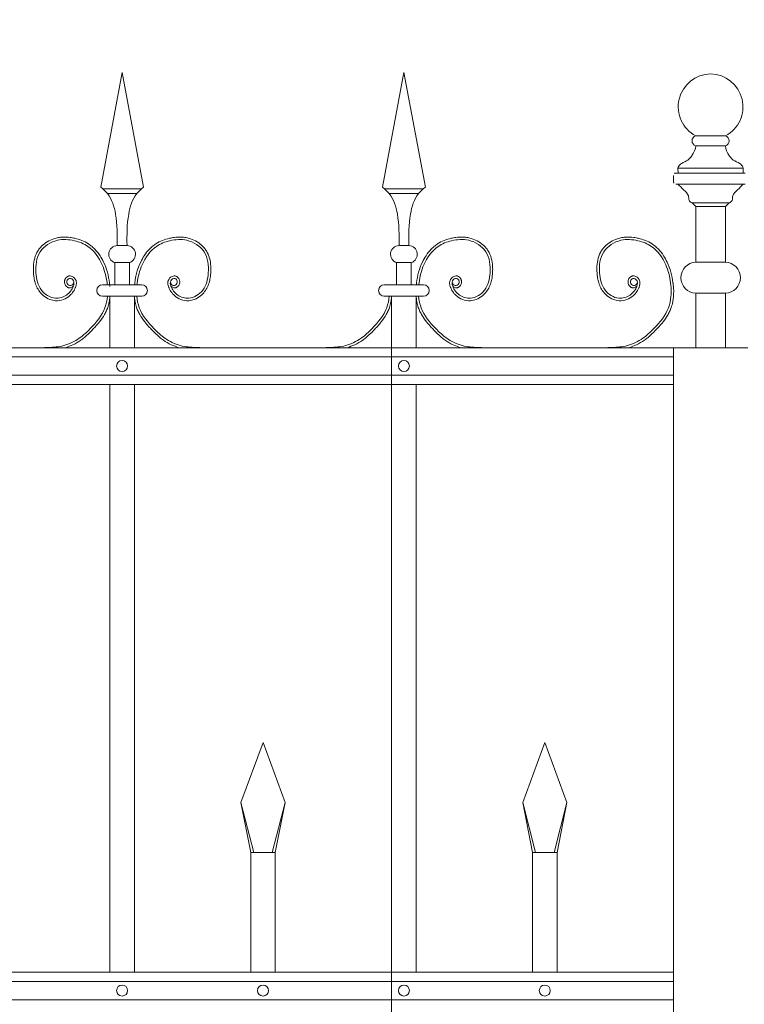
# Model space of a CAD drawing. Header units: millimetres. Extents: x 6567289036 to 6568990308, y 5976640423 to 5977332400.
# Tile 191 of 256: x 6568232805 to 6568233390, y 5976819924 to 5976820719. Entities that reach past the tile are written whole.
import ezdxf

# ---------------------------------------------------------------- set-up
doc = ezdxf.new("R2010")
doc.units = ezdxf.units.MM
doc.layers.add('01_widok', color=7, linetype='Continuous', lineweight=13)
doc.layers.add('zagospodarowanie_ wymiary', color=160, linetype='Continuous', lineweight=13)
doc.styles.get("Standard").update_dxf_attribs({"font": 'arial.ttf'})
doc.dimstyles.new('Copy of pzt100', dxfattribs={"dimtxt": 100, "dimasz": 50, "dimexe": 10, "dimexo": 5, "dimgap": 10, "dimtad": 1, "dimdec": 0, "dimlfac": 0.1, "dimzin": 12, "dimtxsty": 'Standard', "dimblk": 'ARCHTICK', "dimcen": 2.5, "dimclrd": 256, "dimclre": 256, "dimclrt": 256, "dimadec": 3, "dimazin": 0, "dimtfac": 1, "dimtdec": 0, "dimtix": 1, "dimtmove": 0, "dimatfit": 3, "dimfxl": 0, "dimtolj": 1, "dimlwd": -1, "dimarcsym": 0})

# ---------------------------------------------------------------- blocks, each defined once
blk = doc.blocks.new('A$C6D0402AF')
at = {"layer": '01_widok'}
for p, q in [((2.10249, 1.4602), (2.12, 1.55381)), ((2.13751, 1.4602), (2.12, 1.55381)), ((2.33249, 1.4602), (2.35, 1.55381)), ((2.36751, 1.4602), (2.35, 1.55381)), ((2.12, 1.45881), (2.104, 1.45881)), ((2.12, 1.45881), (2.136, 1.45881)), ((2.35, 1.45881), (2.334, 1.45881)), ((2.35, 1.45881), (2.366, 1.45881)), ((2.12, 1.45481), (2.108, 1.45481)), ((2.12, 1.45481), (2.132, 1.45481)), ((2.35, 1.45481), (2.338, 1.45481)), ((2.35, 1.45481), (2.362, 1.45481)), ((2.12, 1.41247), (2.11601, 1.41247)), ((2.12, 1.41247), (2.12399, 1.41247)), ((2.35, 1.41247), (2.34601, 1.41247)), ((2.35, 1.41247), (2.35399, 1.41247)), ((2.11401, 1.39847), (2.12, 1.39847)), ((2.11401, 1.39847), (2.11401, 1.38047)), ((2.12599, 1.39847), (2.12, 1.39847)), ((2.12599, 1.39847), (2.12599, 1.38047)), ((2.34401, 1.39847), (2.35, 1.39847)), ((2.34401, 1.39847), (2.34401, 1.38047)), ((2.35599, 1.39847), (2.35, 1.39847)), ((2.35599, 1.39847), (2.35599, 1.38047)), ((2.12, 1.38047), (2.104, 1.38047)), ((2.12, 1.38047), (2.136, 1.38047)), ((2.35, 1.38047), (2.334, 1.38047)), ((2.35, 1.38047), (2.366, 1.38047)), ((2.11, 1.371), (2.104, 1.371)), ((2.11, 1.371), (2.11, 1.329)), ((2.11, 1.371), (2.13, 1.371)), ((2.13, 1.371), (2.13, 1.329)), ((2.13, 1.371), (2.136, 1.371)), ((2.34, 1.371), (2.334, 1.371)), ((2.34, 1.371), (2.34, 1.329)), ((2.34, 1.371), (2.34, 0.30096)), ((2.34, 1.371), (2.34, 1.329)), ((2.34, 1.371), (2.36, 1.371)), ((2.36, 1.371), (2.36, 1.329)), ((2.36, 1.371), (2.366, 1.371)), ((2.57, 1.329), (0.06, 1.329)), ((0.06, 1.3215), (2.57, 1.3215)), ((0.06, 1.3065), (2.57, 1.3065)), ((2.57, 1.299), (0.06, 1.299)), ((2.11, 1.299), (2.11, 0.819)), ((2.13, 1.299), (2.13, 0.819)), ((2.34, 1.299), (2.34, 0.819)), ((2.36, 1.299), (2.36, 0.819)), ((2.217, 0.95769), (2.235, 1.00669)), ((2.253, 0.95769), (2.235, 1.00669)), ((2.447, 0.95769), (2.465, 1.00669)), ((2.483, 0.95769), (2.465, 1.00669)), ((2.22744, 0.91669), (2.217, 0.95769)), ((2.217, 0.95769), (2.225, 0.91669)), ((2.24256, 0.91669), (2.253, 0.95769)), ((2.253, 0.95769), (2.245, 0.91669)), ((2.45744, 0.91669), (2.447, 0.95769)), ((2.447, 0.95769), (2.455, 0.91669)), ((2.47256, 0.91669), (2.483, 0.95769)), ((2.483, 0.95769), (2.475, 0.91669)), ((2.235, 0.91669), (2.225, 0.91669)), ((2.225, 0.91669), (2.225, 0.819)), ((2.235, 0.91669), (2.245, 0.91669)), ((2.245, 0.91669), (2.245, 0.819)), ((2.465, 0.91669), (2.455, 0.91669)), ((2.455, 0.91669), (2.455, 0.819)), ((2.465, 0.91669), (2.475, 0.91669)), ((2.475, 0.91669), (2.475, 0.819)), ((2.57, 0.819), (0.06, 0.819)), ((2.57, 0.8115), (0.06, 0.8115)), ((2.57, 0.7965), (0.06, 0.7965))]:
    blk.add_line(p, q, dxfattribs=at)
for centre in [(2.12, 1.314), (2.35, 1.314), (2.12, 0.804), (2.235, 0.804), (2.35, 0.804), (2.465, 0.804)]:
    blk.add_circle(centre, 0.0045, dxfattribs=at)
for centre, radius, start, end in [((2.11627, 1.40529), 0.00718, 92.05804, 251.68172), ((2.12373, 1.40529), 0.00718, 288.31828, 87.94196), ((2.34627, 1.40529), 0.00718, 92.05804, 251.68172), ((2.35373, 1.40529), 0.00718, 288.31828, 87.94196), ((2.10411, 1.37573), 0.00473, 91.38218, 268.61782), ((2.13589, 1.37573), 0.00473, 271.38218, 88.61782), ((2.33411, 1.37573), 0.00473, 91.38218, 268.61782), ((2.36589, 1.37573), 0.00473, 271.38218, 88.61782)]:
    blk.add_arc(centre, radius, start, end, dxfattribs=at)
for points in [[(2.10249, 1.4602), (2.108, 1.45481), (2.11464, 1.43812), (2.11601, 1.41247)], [(2.13751, 1.4602), (2.132, 1.45481), (2.12536, 1.43812), (2.12399, 1.41247)], [(2.33249, 1.4602), (2.338, 1.45481), (2.34464, 1.43812), (2.34601, 1.41247)], [(2.36751, 1.4602), (2.362, 1.45481), (2.35536, 1.43812), (2.35399, 1.41247)], [(2.56782, 1.38047), (2.56822, 1.37621), (2.56799, 1.371)], [(2.56981, 1.38031), (2.57022, 1.37605), (2.56999, 1.37085)]]:
    blk.add_spline(points, degree=3, dxfattribs=at)
for points, knots in [([(2.08014, 1.37922), (2.07904, 1.37757), (2.07661, 1.37789), (2.07604, 1.37807), (2.07582, 1.37815), (2.0754, 1.37836), (2.0752, 1.37847), (2.07454, 1.37894), (2.07415, 1.37936), (2.07354, 1.38027), (2.07331, 1.38076), (2.07301, 1.3818), (2.07294, 1.38234), (2.07296, 1.38319), (2.073, 1.3835), (2.07312, 1.38409), (2.07321, 1.38437), (2.07352, 1.38516), (2.0738, 1.38563), (2.07451, 1.38648), (2.07493, 1.38686), (2.07571, 1.38729), (2.07599, 1.38741), (2.0765, 1.38756), (2.07673, 1.3876), (2.07717, 1.38764), (2.07739, 1.38765), (2.07816, 1.3876), (2.07868, 1.38745), (2.07962, 1.38704), (2.08004, 1.38678), (2.0808, 1.38617), (2.08115, 1.38583), (2.08165, 1.3852), (2.08183, 1.38493), (2.08214, 1.38437), (2.08227, 1.38409), (2.08247, 1.38353), (2.08255, 1.38324), (2.08271, 1.38238), (2.08272, 1.3818), (2.08263, 1.38073), (2.08253, 1.38022), (2.08232, 1.37942), (2.08222, 1.37911), (2.08199, 1.37846), (2.08186, 1.37811), (2.08158, 1.37743), (2.08142, 1.37709), (2.08094, 1.3761), (2.08057, 1.37546), (2.07937, 1.37364), (2.07842, 1.37254), (2.07577, 1.37019), (2.07394, 1.36909), (2.06996, 1.36762), (2.06782, 1.36725), (2.06488, 1.36741), (2.06409, 1.36752), (2.06255, 1.36786), (2.0618, 1.36809), (2.0592, 1.36908), (2.05747, 1.37012), (2.0547, 1.37238), (2.05359, 1.37352), (2.05169, 1.376), (2.05091, 1.37732), (2.04963, 1.38006), (2.04914, 1.38148), (2.04838, 1.38434), (2.04812, 1.38578), (2.04779, 1.38832), (2.04769, 1.38942), (2.04756, 1.39164), (2.04753, 1.39275), (2.04758, 1.3961), (2.0478, 1.39834), (2.04873, 1.4027), (2.04944, 1.40482), (2.05096, 1.40768), (2.05149, 1.40853), (2.05268, 1.41014), (2.05334, 1.41091), (2.05545, 1.41306), (2.05705, 1.41432), (2.0605, 1.41644), (2.06235, 1.4173), (2.06547, 1.41835), (2.0667, 1.41867), (2.06918, 1.41913), (2.07042, 1.41926), (2.07366, 1.41941), (2.07566, 1.4193), (2.07885, 1.41887), (2.08007, 1.41864), (2.08324, 1.41791), (2.08518, 1.41733), (2.08896, 1.41583), (2.09079, 1.41491), (2.09346, 1.41318), (2.09438, 1.41251), (2.09612, 1.41106), (2.09695, 1.41028), (2.09931, 1.40783), (2.10071, 1.40604), (2.10304, 1.40249), (2.10401, 1.40075), (2.10616, 1.39627), (2.10717, 1.3935), (2.10874, 1.38785), (2.10928, 1.38498), (2.10971, 1.38152), (2.10977, 1.381), (2.11, 1.379)], [4.6165, 4.6165, 4.6165, 4.6165, 5.188367, 5.188367, 5.549428, 5.549428, 5.910489, 5.910489, 6.837983, 6.837983, 7.765478, 7.765478, 8.692972, 8.692972, 9.190028, 9.190028, 9.687083, 9.687083, 10.618534, 10.618534, 11.549985, 11.549985, 12.010547, 12.010547, 12.33998, 12.33998, 12.669414, 12.669414, 13.561099, 13.561099, 14.452783, 14.452783, 15.344467, 15.344467, 15.940368, 15.940368, 16.492607, 16.492607, 17.044846, 17.044846, 18.200205, 18.200205, 19.355563, 19.355563, 20.151118, 20.151118, 21.100453, 21.100453, 22.049789, 22.049789, 23.94846, 23.94846, 27.745803, 27.745803, 33.221248, 33.221248, 38.696693, 38.696693, 40.725069, 40.725069, 42.753445, 42.753445, 47.908007, 47.908007, 52.041948, 52.041948, 56.17589, 56.17589, 60.309831, 60.309831, 64.342201, 64.342201, 67.40836, 67.40836, 70.47452, 70.47452, 76.606839, 76.606839, 82.739158, 82.739158, 85.455708, 85.455708, 88.172258, 88.172258, 93.605357, 93.605357, 99.038456, 99.038456, 102.482403, 102.482403, 105.92635, 105.92635, 111.504268, 111.504268, 114.996104, 114.996104, 120.708661, 120.708661, 126.421218, 126.421218, 129.587167, 129.587167, 132.753115, 132.753115, 139.085012, 139.085012, 144.64085, 144.64085, 153.114925, 153.114925, 161.589001, 161.589001, 163.11027, 163.11027, 163.11027, 163.11027]), ([(2.08014, 1.37922), (2.07904, 1.37757), (2.07661, 1.37789), (2.07604, 1.37807), (2.07582, 1.37815), (2.0754, 1.37836), (2.0752, 1.37847), (2.07454, 1.37894), (2.07415, 1.37936), (2.07354, 1.38027), (2.07331, 1.38076), (2.07301, 1.3818), (2.07294, 1.38234), (2.07296, 1.38319), (2.073, 1.3835), (2.07312, 1.38409), (2.07321, 1.38437), (2.07352, 1.38516), (2.0738, 1.38563), (2.07451, 1.38648), (2.07493, 1.38686), (2.07571, 1.38729), (2.07599, 1.38741), (2.0765, 1.38756), (2.07673, 1.3876), (2.07717, 1.38764), (2.07739, 1.38765), (2.07816, 1.3876), (2.07868, 1.38745), (2.07962, 1.38704), (2.08004, 1.38678), (2.0808, 1.38617), (2.08115, 1.38583), (2.08165, 1.3852), (2.08183, 1.38493), (2.08214, 1.38437), (2.08227, 1.38409), (2.08247, 1.38353), (2.08255, 1.38324), (2.08271, 1.38238), (2.08272, 1.3818), (2.08263, 1.38073), (2.08253, 1.38022), (2.08232, 1.37942), (2.08222, 1.37911), (2.08199, 1.37846), (2.08186, 1.37811), (2.08158, 1.37743), (2.08142, 1.37709), (2.08094, 1.3761), (2.08057, 1.37546), (2.07937, 1.37364), (2.07842, 1.37254), (2.07577, 1.37019), (2.07394, 1.36909), (2.06996, 1.36762), (2.06782, 1.36725), (2.06488, 1.36741), (2.06409, 1.36752), (2.06255, 1.36786), (2.0618, 1.36809), (2.0592, 1.36908), (2.05747, 1.37012), (2.0547, 1.37238), (2.05359, 1.37352), (2.05169, 1.376), (2.05091, 1.37732), (2.04963, 1.38006), (2.04914, 1.38148), (2.04838, 1.38434), (2.04812, 1.38578), (2.04779, 1.38832), (2.04769, 1.38942), (2.04756, 1.39164), (2.04753, 1.39275), (2.04758, 1.3961), (2.0478, 1.39834), (2.04873, 1.4027), (2.04944, 1.40482), (2.05096, 1.40768), (2.05149, 1.40853), (2.05268, 1.41014), (2.05334, 1.41091), (2.05545, 1.41306), (2.05705, 1.41432), (2.0605, 1.41644), (2.06235, 1.4173), (2.06547, 1.41835), (2.0667, 1.41867), (2.06918, 1.41913), (2.07042, 1.41926), (2.07366, 1.41941), (2.07566, 1.4193), (2.07885, 1.41887), (2.08007, 1.41864), (2.08324, 1.41791), (2.08518, 1.41733), (2.08896, 1.41583), (2.09079, 1.41491), (2.09346, 1.41318), (2.09438, 1.41251), (2.09612, 1.41106), (2.09695, 1.41028), (2.09931, 1.40783), (2.10071, 1.40604), (2.10304, 1.40249), (2.10401, 1.40075), (2.10616, 1.39627), (2.10717, 1.3935), (2.10874, 1.38785), (2.10928, 1.38498), (2.10971, 1.38152), (2.10977, 1.381), (2.10983, 1.38047)], [4.6165, 4.6165, 4.6165, 4.6165, 5.188367, 5.188367, 5.549428, 5.549428, 5.910489, 5.910489, 6.837983, 6.837983, 7.765478, 7.765478, 8.692972, 8.692972, 9.190028, 9.190028, 9.687083, 9.687083, 10.618534, 10.618534, 11.549985, 11.549985, 12.010547, 12.010547, 12.33998, 12.33998, 12.669414, 12.669414, 13.561099, 13.561099, 14.452783, 14.452783, 15.344467, 15.344467, 15.940368, 15.940368, 16.492607, 16.492607, 17.044846, 17.044846, 18.200205, 18.200205, 19.355563, 19.355563, 20.151118, 20.151118, 21.100453, 21.100453, 22.049789, 22.049789, 23.94846, 23.94846, 27.745803, 27.745803, 33.221248, 33.221248, 38.696693, 38.696693, 40.725069, 40.725069, 42.753445, 42.753445, 47.908007, 47.908007, 52.041948, 52.041948, 56.17589, 56.17589, 60.309831, 60.309831, 64.342201, 64.342201, 67.40836, 67.40836, 70.47452, 70.47452, 76.606839, 76.606839, 82.739158, 82.739158, 85.455708, 85.455708, 88.172258, 88.172258, 93.605357, 93.605357, 99.038456, 99.038456, 102.482403, 102.482403, 105.92635, 105.92635, 111.504268, 111.504268, 114.996104, 114.996104, 120.708661, 120.708661, 126.421218, 126.421218, 129.587167, 129.587167, 132.753115, 132.753115, 139.085012, 139.085012, 144.64085, 144.64085, 153.114925, 153.114925, 161.589001, 161.589001, 163.11027, 163.11027, 163.11027, 163.11027]), ([(2.08014, 1.37922), (2.07904, 1.37757), (2.07661, 1.37789), (2.07604, 1.37807), (2.07582, 1.37815), (2.0754, 1.37836), (2.0752, 1.37847), (2.07454, 1.37894), (2.07415, 1.37936), (2.07354, 1.38027), (2.07331, 1.38076), (2.07301, 1.3818), (2.07294, 1.38234), (2.07296, 1.38319), (2.073, 1.3835), (2.07312, 1.38409), (2.07321, 1.38437), (2.07352, 1.38516), (2.0738, 1.38563), (2.07451, 1.38648), (2.07493, 1.38686), (2.07571, 1.38729), (2.07599, 1.38741), (2.0765, 1.38756), (2.07673, 1.3876), (2.07717, 1.38764), (2.07739, 1.38765), (2.07816, 1.3876), (2.07868, 1.38745), (2.07962, 1.38704), (2.08004, 1.38678), (2.0808, 1.38617), (2.08115, 1.38583), (2.08165, 1.3852), (2.08183, 1.38493), (2.08214, 1.38437), (2.08227, 1.38409), (2.08247, 1.38353), (2.08255, 1.38324), (2.08271, 1.38238), (2.08272, 1.3818), (2.08263, 1.38073), (2.08253, 1.38022), (2.08232, 1.37942), (2.08222, 1.37911), (2.08199, 1.37846), (2.08186, 1.37811), (2.08158, 1.37743), (2.08142, 1.37709), (2.08094, 1.3761), (2.08057, 1.37546), (2.07937, 1.37364), (2.07842, 1.37254), (2.07577, 1.37019), (2.07394, 1.36909), (2.06996, 1.36762), (2.06782, 1.36725), (2.06488, 1.36741), (2.06409, 1.36752), (2.06255, 1.36786), (2.0618, 1.36809), (2.0592, 1.36908), (2.05747, 1.37012), (2.0547, 1.37238), (2.05359, 1.37352), (2.05169, 1.376), (2.05091, 1.37732), (2.04963, 1.38006), (2.04914, 1.38148), (2.04838, 1.38434), (2.04812, 1.38578), (2.04779, 1.38832), (2.04769, 1.38942), (2.04756, 1.39164), (2.04753, 1.39275), (2.04758, 1.3961), (2.0478, 1.39834), (2.04873, 1.4027), (2.04944, 1.40482), (2.05096, 1.40768), (2.05149, 1.40853), (2.05268, 1.41014), (2.05334, 1.41091), (2.05545, 1.41306), (2.05705, 1.41432), (2.0605, 1.41644), (2.06235, 1.4173), (2.06547, 1.41835), (2.0667, 1.41867), (2.06918, 1.41913), (2.07042, 1.41926), (2.07366, 1.41941), (2.07566, 1.4193), (2.07885, 1.41887), (2.08007, 1.41864), (2.08324, 1.41791), (2.08518, 1.41733), (2.08896, 1.41583), (2.09079, 1.41491), (2.09346, 1.41318), (2.09438, 1.41251), (2.09612, 1.41106), (2.09695, 1.41028), (2.09931, 1.40783), (2.10071, 1.40604), (2.10304, 1.40249), (2.10401, 1.40075), (2.10616, 1.39627), (2.10717, 1.3935), (2.10874, 1.38785), (2.10928, 1.38498), (2.10971, 1.38152), (2.10977, 1.381), (2.11, 1.379)], [4.6165, 4.6165, 4.6165, 4.6165, 5.188367, 5.188367, 5.549428, 5.549428, 5.910489, 5.910489, 6.837983, 6.837983, 7.765478, 7.765478, 8.692972, 8.692972, 9.190028, 9.190028, 9.687083, 9.687083, 10.618534, 10.618534, 11.549985, 11.549985, 12.010547, 12.010547, 12.33998, 12.33998, 12.669414, 12.669414, 13.561099, 13.561099, 14.452783, 14.452783, 15.344467, 15.344467, 15.940368, 15.940368, 16.492607, 16.492607, 17.044846, 17.044846, 18.200205, 18.200205, 19.355563, 19.355563, 20.151118, 20.151118, 21.100453, 21.100453, 22.049789, 22.049789, 23.94846, 23.94846, 27.745803, 27.745803, 33.221248, 33.221248, 38.696693, 38.696693, 40.725069, 40.725069, 42.753445, 42.753445, 47.908007, 47.908007, 52.041948, 52.041948, 56.17589, 56.17589, 60.309831, 60.309831, 64.342201, 64.342201, 67.40836, 67.40836, 70.47452, 70.47452, 76.606839, 76.606839, 82.739158, 82.739158, 85.455708, 85.455708, 88.172258, 88.172258, 93.605357, 93.605357, 99.038456, 99.038456, 102.482403, 102.482403, 105.92635, 105.92635, 111.504268, 111.504268, 114.996104, 114.996104, 120.708661, 120.708661, 126.421218, 126.421218, 129.587167, 129.587167, 132.753115, 132.753115, 139.085012, 139.085012, 144.64085, 144.64085, 153.114925, 153.114925, 161.589001, 161.589001, 163.11027, 163.11027, 163.11027, 163.11027]), ([(2.08062, 1.38267), (2.08043, 1.38189), (2.07997, 1.38002), (2.07599, 1.37927), (2.07423, 1.38316), (2.07704, 1.38672), (2.08127, 1.38362), (2.07999, 1.37746), (2.0752, 1.37115), (2.06414, 1.36773), (2.05219, 1.37557), (2.04865, 1.39087), (2.05058, 1.40849), (2.06603, 1.41817), (2.08055, 1.41716), (2.0948, 1.41161), (2.10426, 1.39811), (2.10712, 1.38659), (2.10777, 1.38093), (2.10782, 1.38047)], [0, 0, 0, 0, 2.276171, 5.482858, 9.081143, 12.123133, 16.088096, 20.24215, 29.50989, 38.967775, 52.064989, 66.796785, 84.531155, 101.296087, 115.254866, 127.16367, 146.089907, 161.545397, 162.912572, 162.912572, 162.912572, 162.912572]), ([(2.08062, 1.38267), (2.08043, 1.38189), (2.07997, 1.38002), (2.07599, 1.37927), (2.07423, 1.38316), (2.07704, 1.38672), (2.08127, 1.38362), (2.07999, 1.37746), (2.0752, 1.37115), (2.06414, 1.36773), (2.05219, 1.37557), (2.04865, 1.39087), (2.05058, 1.40849), (2.06603, 1.41817), (2.08055, 1.41716), (2.0948, 1.41161), (2.10426, 1.39811), (2.10712, 1.38659), (2.10777, 1.38093), (2.10782, 1.38047)], [0, 0, 0, 0, 2.276171, 5.482858, 9.081143, 12.123133, 16.088096, 20.24215, 29.50989, 38.967775, 52.064989, 66.796785, 84.531155, 101.296087, 115.254866, 127.16367, 146.089907, 161.545397, 162.912572, 162.912572, 162.912572, 162.912572]), ([(2.08062, 1.38267), (2.08043, 1.38189), (2.07997, 1.38002), (2.07599, 1.37927), (2.07423, 1.38316), (2.07704, 1.38672), (2.08127, 1.38362), (2.07999, 1.37746), (2.0752, 1.37115), (2.06414, 1.36773), (2.05219, 1.37557), (2.04865, 1.39087), (2.05058, 1.40849), (2.06603, 1.41817), (2.08055, 1.41716), (2.0948, 1.41161), (2.10426, 1.39811), (2.10712, 1.38659), (2.10777, 1.38093), (2.10782, 1.38047)], [0, 0, 0, 0, 2.276171, 5.482858, 9.081143, 12.123133, 16.088096, 20.24215, 29.50989, 38.967775, 52.064989, 66.796785, 84.531155, 101.296087, 115.254866, 127.16367, 146.089907, 161.545397, 162.912572, 162.912572, 162.912572, 162.912572]), ([(2.15986, 1.37922), (2.16096, 1.37757), (2.16339, 1.37789), (2.16396, 1.37807), (2.16418, 1.37815), (2.1646, 1.37836), (2.1648, 1.37847), (2.16546, 1.37894), (2.16585, 1.37936), (2.16646, 1.38027), (2.16669, 1.38076), (2.16699, 1.3818), (2.16706, 1.38234), (2.16704, 1.38319), (2.167, 1.3835), (2.16688, 1.38409), (2.16679, 1.38437), (2.16648, 1.38516), (2.1662, 1.38563), (2.16549, 1.38648), (2.16507, 1.38686), (2.16429, 1.38729), (2.16401, 1.38741), (2.1635, 1.38756), (2.16327, 1.3876), (2.16283, 1.38764), (2.16261, 1.38765), (2.16184, 1.3876), (2.16132, 1.38745), (2.16038, 1.38704), (2.15996, 1.38678), (2.1592, 1.38617), (2.15885, 1.38583), (2.15835, 1.3852), (2.15817, 1.38493), (2.15786, 1.38437), (2.15773, 1.38409), (2.15753, 1.38353), (2.15745, 1.38324), (2.15729, 1.38238), (2.15728, 1.3818), (2.15737, 1.38073), (2.15747, 1.38022), (2.15768, 1.37942), (2.15778, 1.37911), (2.15801, 1.37846), (2.15814, 1.37811), (2.15842, 1.37743), (2.15858, 1.37709), (2.15906, 1.3761), (2.15943, 1.37546), (2.16063, 1.37364), (2.16158, 1.37254), (2.16423, 1.37019), (2.16606, 1.36909), (2.17004, 1.36762), (2.17218, 1.36725), (2.17512, 1.36741), (2.17591, 1.36752), (2.17745, 1.36786), (2.1782, 1.36809), (2.1808, 1.36908), (2.18253, 1.37012), (2.1853, 1.37238), (2.18641, 1.37352), (2.18831, 1.376), (2.18909, 1.37732), (2.19037, 1.38006), (2.19086, 1.38148), (2.19162, 1.38434), (2.19188, 1.38578), (2.19221, 1.38832), (2.19231, 1.38942), (2.19244, 1.39164), (2.19247, 1.39275), (2.19242, 1.3961), (2.1922, 1.39834), (2.19127, 1.4027), (2.19056, 1.40482), (2.18904, 1.40768), (2.18851, 1.40853), (2.18732, 1.41014), (2.18666, 1.41091), (2.18455, 1.41306), (2.18295, 1.41432), (2.1795, 1.41644), (2.17765, 1.4173), (2.17453, 1.41835), (2.1733, 1.41867), (2.17082, 1.41913), (2.16958, 1.41926), (2.16634, 1.41941), (2.16434, 1.4193), (2.16115, 1.41887), (2.15993, 1.41864), (2.15676, 1.41791), (2.15482, 1.41733), (2.15104, 1.41583), (2.14921, 1.41491), (2.14654, 1.41318), (2.14562, 1.41251), (2.14388, 1.41106), (2.14305, 1.41028), (2.14069, 1.40783), (2.13929, 1.40604), (2.13696, 1.40249), (2.13599, 1.40075), (2.13384, 1.39627), (2.13283, 1.3935), (2.13126, 1.38785), (2.13072, 1.38498), (2.13029, 1.38152), (2.13023, 1.381), (2.13017, 1.38047)], [4.6165, 4.6165, 4.6165, 4.6165, 5.188367, 5.188367, 5.549428, 5.549428, 5.910489, 5.910489, 6.837983, 6.837983, 7.765478, 7.765478, 8.692972, 8.692972, 9.190028, 9.190028, 9.687083, 9.687083, 10.618534, 10.618534, 11.549985, 11.549985, 12.010547, 12.010547, 12.33998, 12.33998, 12.669414, 12.669414, 13.561099, 13.561099, 14.452783, 14.452783, 15.344467, 15.344467, 15.940368, 15.940368, 16.492607, 16.492607, 17.044846, 17.044846, 18.200205, 18.200205, 19.355563, 19.355563, 20.151118, 20.151118, 21.100453, 21.100453, 22.049789, 22.049789, 23.94846, 23.94846, 27.745803, 27.745803, 33.221248, 33.221248, 38.696693, 38.696693, 40.725069, 40.725069, 42.753445, 42.753445, 47.908007, 47.908007, 52.041948, 52.041948, 56.17589, 56.17589, 60.309831, 60.309831, 64.342201, 64.342201, 67.40836, 67.40836, 70.47452, 70.47452, 76.606839, 76.606839, 82.739158, 82.739158, 85.455708, 85.455708, 88.172258, 88.172258, 93.605357, 93.605357, 99.038456, 99.038456, 102.482403, 102.482403, 105.92635, 105.92635, 111.504268, 111.504268, 114.996104, 114.996104, 120.708661, 120.708661, 126.421218, 126.421218, 129.587167, 129.587167, 132.753115, 132.753115, 139.085012, 139.085012, 144.64085, 144.64085, 153.114925, 153.114925, 161.589001, 161.589001, 163.11027, 163.11027, 163.11027, 163.11027]), ([(2.15938, 1.38267), (2.15957, 1.38189), (2.16003, 1.38002), (2.16401, 1.37927), (2.16577, 1.38316), (2.16296, 1.38672), (2.15873, 1.38362), (2.16001, 1.37746), (2.1648, 1.37115), (2.17586, 1.36773), (2.18781, 1.37557), (2.19135, 1.39087), (2.18942, 1.40849), (2.17397, 1.41817), (2.15945, 1.41716), (2.1452, 1.41161), (2.13574, 1.39811), (2.13288, 1.38659), (2.13223, 1.38093), (2.13218, 1.38047)], [0, 0, 0, 0, 2.276171, 5.482858, 9.081143, 12.123133, 16.088096, 20.24215, 29.50989, 38.967775, 52.064989, 66.796785, 84.531155, 101.296087, 115.254866, 127.16367, 146.089907, 161.545397, 162.912572, 162.912572, 162.912572, 162.912572]), ([(2.38986, 1.37922), (2.39096, 1.37757), (2.39339, 1.37789), (2.39396, 1.37807), (2.39418, 1.37815), (2.3946, 1.37836), (2.3948, 1.37847), (2.39546, 1.37894), (2.39585, 1.37936), (2.39646, 1.38027), (2.39669, 1.38076), (2.39699, 1.3818), (2.39706, 1.38234), (2.39704, 1.38319), (2.397, 1.3835), (2.39688, 1.38409), (2.39679, 1.38437), (2.39648, 1.38516), (2.3962, 1.38563), (2.39549, 1.38648), (2.39507, 1.38686), (2.39429, 1.38729), (2.39401, 1.38741), (2.3935, 1.38756), (2.39327, 1.3876), (2.39283, 1.38764), (2.39261, 1.38765), (2.39184, 1.3876), (2.39132, 1.38745), (2.39038, 1.38704), (2.38996, 1.38678), (2.3892, 1.38617), (2.38885, 1.38583), (2.38835, 1.3852), (2.38817, 1.38493), (2.38786, 1.38437), (2.38773, 1.38409), (2.38753, 1.38353), (2.38745, 1.38324), (2.38729, 1.38238), (2.38728, 1.3818), (2.38737, 1.38073), (2.38747, 1.38022), (2.38768, 1.37942), (2.38778, 1.37911), (2.38801, 1.37846), (2.38814, 1.37811), (2.38842, 1.37743), (2.38858, 1.37709), (2.38906, 1.3761), (2.38943, 1.37546), (2.39063, 1.37364), (2.39158, 1.37254), (2.39423, 1.37019), (2.39606, 1.36909), (2.40004, 1.36762), (2.40218, 1.36725), (2.40512, 1.36741), (2.40591, 1.36752), (2.40745, 1.36786), (2.4082, 1.36809), (2.4108, 1.36908), (2.41253, 1.37012), (2.4153, 1.37238), (2.41641, 1.37352), (2.41831, 1.376), (2.41909, 1.37732), (2.42037, 1.38006), (2.42086, 1.38148), (2.42162, 1.38434), (2.42188, 1.38578), (2.42221, 1.38832), (2.42231, 1.38942), (2.42244, 1.39164), (2.42247, 1.39275), (2.42242, 1.3961), (2.4222, 1.39834), (2.42127, 1.4027), (2.42056, 1.40482), (2.41904, 1.40768), (2.41851, 1.40853), (2.41732, 1.41014), (2.41666, 1.41091), (2.41455, 1.41306), (2.41295, 1.41432), (2.4095, 1.41644), (2.40765, 1.4173), (2.40453, 1.41835), (2.4033, 1.41867), (2.40082, 1.41913), (2.39958, 1.41926), (2.39634, 1.41941), (2.39434, 1.4193), (2.39115, 1.41887), (2.38993, 1.41864), (2.38676, 1.41791), (2.38482, 1.41733), (2.38104, 1.41583), (2.37921, 1.41491), (2.37654, 1.41318), (2.37562, 1.41251), (2.37388, 1.41106), (2.37305, 1.41028), (2.37069, 1.40783), (2.36929, 1.40604), (2.36696, 1.40249), (2.36599, 1.40075), (2.36384, 1.39627), (2.36283, 1.3935), (2.36126, 1.38785), (2.36072, 1.38498), (2.36029, 1.38152), (2.36023, 1.381), (2.36017, 1.38047)], [4.6165, 4.6165, 4.6165, 4.6165, 5.188367, 5.188367, 5.549428, 5.549428, 5.910489, 5.910489, 6.837983, 6.837983, 7.765478, 7.765478, 8.692972, 8.692972, 9.190028, 9.190028, 9.687083, 9.687083, 10.618534, 10.618534, 11.549985, 11.549985, 12.010547, 12.010547, 12.33998, 12.33998, 12.669414, 12.669414, 13.561099, 13.561099, 14.452783, 14.452783, 15.344467, 15.344467, 15.940368, 15.940368, 16.492607, 16.492607, 17.044846, 17.044846, 18.200205, 18.200205, 19.355563, 19.355563, 20.151118, 20.151118, 21.100453, 21.100453, 22.049789, 22.049789, 23.94846, 23.94846, 27.745803, 27.745803, 33.221248, 33.221248, 38.696693, 38.696693, 40.725069, 40.725069, 42.753445, 42.753445, 47.908007, 47.908007, 52.041948, 52.041948, 56.17589, 56.17589, 60.309831, 60.309831, 64.342201, 64.342201, 67.40836, 67.40836, 70.47452, 70.47452, 76.606839, 76.606839, 82.739158, 82.739158, 85.455708, 85.455708, 88.172258, 88.172258, 93.605357, 93.605357, 99.038456, 99.038456, 102.482403, 102.482403, 105.92635, 105.92635, 111.504268, 111.504268, 114.996104, 114.996104, 120.708661, 120.708661, 126.421218, 126.421218, 129.587167, 129.587167, 132.753115, 132.753115, 139.085012, 139.085012, 144.64085, 144.64085, 153.114925, 153.114925, 161.589001, 161.589001, 163.11027, 163.11027, 163.11027, 163.11027]), ([(2.38938, 1.38267), (2.38957, 1.38189), (2.39003, 1.38002), (2.39401, 1.37927), (2.39577, 1.38316), (2.39296, 1.38672), (2.38873, 1.38362), (2.39001, 1.37746), (2.3948, 1.37115), (2.40586, 1.36773), (2.41781, 1.37557), (2.42135, 1.39087), (2.41942, 1.40849), (2.40397, 1.41817), (2.38945, 1.41716), (2.3752, 1.41161), (2.36574, 1.39811), (2.36288, 1.38659), (2.36223, 1.38093), (2.36218, 1.38047)], [0, 0, 0, 0, 2.276171, 5.482858, 9.081143, 12.123133, 16.088096, 20.24215, 29.50989, 38.967775, 52.064989, 66.796785, 84.531155, 101.296087, 115.254866, 127.16367, 146.089907, 161.545397, 162.912572, 162.912572, 162.912572, 162.912572]), ([(2.54014, 1.37922), (2.53904, 1.37757), (2.53661, 1.37789), (2.53604, 1.37807), (2.53582, 1.37815), (2.5354, 1.37836), (2.5352, 1.37847), (2.53454, 1.37894), (2.53415, 1.37936), (2.53354, 1.38027), (2.53331, 1.38076), (2.53301, 1.3818), (2.53294, 1.38234), (2.53296, 1.38319), (2.533, 1.3835), (2.53312, 1.38409), (2.53321, 1.38437), (2.53352, 1.38516), (2.5338, 1.38563), (2.53451, 1.38648), (2.53493, 1.38686), (2.53571, 1.38729), (2.53599, 1.38741), (2.5365, 1.38756), (2.53673, 1.3876), (2.53717, 1.38764), (2.53739, 1.38765), (2.53816, 1.3876), (2.53868, 1.38745), (2.53962, 1.38704), (2.54004, 1.38678), (2.5408, 1.38617), (2.54115, 1.38583), (2.54165, 1.3852), (2.54183, 1.38493), (2.54214, 1.38437), (2.54227, 1.38409), (2.54247, 1.38353), (2.54255, 1.38324), (2.54271, 1.38238), (2.54272, 1.3818), (2.54263, 1.38073), (2.54253, 1.38022), (2.54232, 1.37942), (2.54222, 1.37911), (2.54199, 1.37846), (2.54186, 1.37811), (2.54158, 1.37743), (2.54142, 1.37709), (2.54094, 1.3761), (2.54057, 1.37546), (2.53937, 1.37364), (2.53842, 1.37254), (2.53577, 1.37019), (2.53394, 1.36909), (2.52996, 1.36762), (2.52782, 1.36725), (2.52488, 1.36741), (2.52409, 1.36752), (2.52255, 1.36786), (2.5218, 1.36809), (2.5192, 1.36908), (2.51747, 1.37012), (2.5147, 1.37238), (2.51359, 1.37352), (2.51169, 1.376), (2.51091, 1.37732), (2.50963, 1.38006), (2.50914, 1.38148), (2.50838, 1.38434), (2.50812, 1.38578), (2.50779, 1.38832), (2.50769, 1.38942), (2.50756, 1.39164), (2.50753, 1.39275), (2.50758, 1.3961), (2.5078, 1.39834), (2.50873, 1.4027), (2.50944, 1.40482), (2.51096, 1.40768), (2.51149, 1.40853), (2.51268, 1.41014), (2.51334, 1.41091), (2.51545, 1.41306), (2.51705, 1.41432), (2.5205, 1.41644), (2.52235, 1.4173), (2.52547, 1.41835), (2.5267, 1.41867), (2.52918, 1.41913), (2.53042, 1.41926), (2.53366, 1.41941), (2.53566, 1.4193), (2.53885, 1.41887), (2.54007, 1.41864), (2.54324, 1.41791), (2.54518, 1.41733), (2.54896, 1.41583), (2.55079, 1.41491), (2.55346, 1.41318), (2.55438, 1.41251), (2.55612, 1.41106), (2.55695, 1.41028), (2.55931, 1.40783), (2.56071, 1.40604), (2.56304, 1.40249), (2.56401, 1.40075), (2.56616, 1.39627), (2.56717, 1.3935), (2.56874, 1.38785), (2.56928, 1.38498), (2.56971, 1.38152), (2.56977, 1.381), (2.57, 1.379)], [4.6165, 4.6165, 4.6165, 4.6165, 5.188367, 5.188367, 5.549428, 5.549428, 5.910489, 5.910489, 6.837983, 6.837983, 7.765478, 7.765478, 8.692972, 8.692972, 9.190028, 9.190028, 9.687083, 9.687083, 10.618534, 10.618534, 11.549985, 11.549985, 12.010547, 12.010547, 12.33998, 12.33998, 12.669414, 12.669414, 13.561099, 13.561099, 14.452783, 14.452783, 15.344467, 15.344467, 15.940368, 15.940368, 16.492607, 16.492607, 17.044846, 17.044846, 18.200205, 18.200205, 19.355563, 19.355563, 20.151118, 20.151118, 21.100453, 21.100453, 22.049789, 22.049789, 23.94846, 23.94846, 27.745803, 27.745803, 33.221248, 33.221248, 38.696693, 38.696693, 40.725069, 40.725069, 42.753445, 42.753445, 47.908007, 47.908007, 52.041948, 52.041948, 56.17589, 56.17589, 60.309831, 60.309831, 64.342201, 64.342201, 67.40836, 67.40836, 70.47452, 70.47452, 76.606839, 76.606839, 82.739158, 82.739158, 85.455708, 85.455708, 88.172258, 88.172258, 93.605357, 93.605357, 99.038456, 99.038456, 102.482403, 102.482403, 105.92635, 105.92635, 111.504268, 111.504268, 114.996104, 114.996104, 120.708661, 120.708661, 126.421218, 126.421218, 129.587167, 129.587167, 132.753115, 132.753115, 139.085012, 139.085012, 144.64085, 144.64085, 153.114925, 153.114925, 161.589001, 161.589001, 163.11027, 163.11027, 163.11027, 163.11027]), ([(2.54062, 1.38267), (2.54043, 1.38189), (2.53997, 1.38002), (2.53599, 1.37927), (2.53423, 1.38316), (2.53704, 1.38672), (2.54127, 1.38362), (2.53999, 1.37746), (2.5352, 1.37115), (2.52414, 1.36773), (2.51219, 1.37557), (2.50865, 1.39087), (2.51058, 1.40849), (2.52603, 1.41817), (2.54055, 1.41716), (2.5548, 1.41161), (2.56426, 1.39811), (2.56712, 1.38659), (2.56777, 1.38093), (2.56782, 1.38047)], [0, 0, 0, 0, 2.276171, 5.482858, 9.081143, 12.123133, 16.088096, 20.24215, 29.50989, 38.967775, 52.064989, 66.796785, 84.531155, 101.296087, 115.254866, 127.16367, 146.089907, 161.545397, 162.912572, 162.912572, 162.912572, 162.912572]), ([(2.10799, 1.371), (2.10774, 1.36776), (2.10577, 1.35775), (2.0962, 1.34652), (2.08497, 1.33583), (2.07299, 1.32998), (2.06258, 1.32929), (2.05691, 1.32906), (2.05551, 1.329)], [172.218122, 172.218122, 172.218122, 172.218122, 181.855132, 202.579273, 214.575372, 228.542226, 241.353249, 245.573586, 245.573586, 245.573586, 245.573586]), ([(2.11, 1.371), (2.10991, 1.36986), (2.10978, 1.36872), (2.10935, 1.36597), (2.10899, 1.36438), (2.10816, 1.36164), (2.10773, 1.36048), (2.10676, 1.35824), (2.1062, 1.35715), (2.1044, 1.35398), (2.10301, 1.35198), (2.1005, 1.34881), (2.09946, 1.3476), (2.09744, 1.34535), (2.09645, 1.3443), (2.0935, 1.34125), (2.09148, 1.33925), (2.08834, 1.33664), (2.08736, 1.33588), (2.08432, 1.33375), (2.08215, 1.33251), (2.07785, 1.33049), (2.07574, 1.32967), (2.07359, 1.329)], [172.067248, 172.067248, 172.067248, 172.067248, 175.307441, 175.307441, 179.950369, 179.950369, 183.428024, 183.428024, 186.90568, 186.90568, 193.860991, 193.860991, 198.444931, 198.444931, 202.5856, 202.5856, 210.86694, 210.86694, 214.411979, 214.411979, 221.502058, 221.502058, 227.966753, 227.966753, 227.966753, 227.966753]), ([(2.13, 1.371), (2.13009, 1.36986), (2.13022, 1.36872), (2.13065, 1.36597), (2.13101, 1.36438), (2.13184, 1.36164), (2.13227, 1.36048), (2.13324, 1.35824), (2.1338, 1.35715), (2.1356, 1.35398), (2.13699, 1.35198), (2.1395, 1.34881), (2.14054, 1.3476), (2.14256, 1.34535), (2.14355, 1.3443), (2.1465, 1.34125), (2.14852, 1.33925), (2.15166, 1.33664), (2.15264, 1.33588), (2.15568, 1.33375), (2.15785, 1.33251), (2.16215, 1.33049), (2.16426, 1.32967), (2.16641, 1.329)], [172.067248, 172.067248, 172.067248, 172.067248, 175.307441, 175.307441, 179.950369, 179.950369, 183.428024, 183.428024, 186.90568, 186.90568, 193.860991, 193.860991, 198.444931, 198.444931, 202.5856, 202.5856, 210.86694, 210.86694, 214.411979, 214.411979, 221.502058, 221.502058, 227.966753, 227.966753, 227.966753, 227.966753]), ([(2.13201, 1.371), (2.13226, 1.36776), (2.13423, 1.35775), (2.1438, 1.34652), (2.15503, 1.33583), (2.16701, 1.32998), (2.17742, 1.32929), (2.18309, 1.32906), (2.18449, 1.329)], [172.218122, 172.218122, 172.218122, 172.218122, 181.855132, 202.579273, 214.575372, 228.542226, 241.353249, 245.573586, 245.573586, 245.573586, 245.573586]), ([(2.33799, 1.371), (2.33774, 1.36776), (2.33577, 1.35775), (2.3262, 1.34652), (2.31497, 1.33583), (2.30299, 1.32998), (2.29258, 1.32929), (2.28691, 1.32906), (2.28551, 1.329)], [172.218122, 172.218122, 172.218122, 172.218122, 181.855132, 202.579273, 214.575372, 228.542226, 241.353249, 245.573586, 245.573586, 245.573586, 245.573586]), ([(2.33799, 1.371), (2.33774, 1.36776), (2.33577, 1.35775), (2.3262, 1.34652), (2.31497, 1.33583), (2.30299, 1.32998), (2.29258, 1.32929), (2.28691, 1.32906), (2.28551, 1.329)], [172.218122, 172.218122, 172.218122, 172.218122, 181.855132, 202.579273, 214.575372, 228.542226, 241.353249, 245.573586, 245.573586, 245.573586, 245.573586]), ([(2.34, 1.371), (2.33991, 1.36986), (2.33978, 1.36872), (2.33935, 1.36597), (2.33899, 1.36438), (2.33816, 1.36164), (2.33773, 1.36048), (2.33676, 1.35824), (2.3362, 1.35715), (2.3344, 1.35398), (2.33301, 1.35198), (2.3305, 1.34881), (2.32946, 1.3476), (2.32744, 1.34535), (2.32645, 1.3443), (2.3235, 1.34125), (2.32148, 1.33925), (2.31834, 1.33664), (2.31736, 1.33588), (2.31432, 1.33375), (2.31215, 1.33251), (2.30785, 1.33049), (2.30574, 1.32967), (2.30359, 1.329)], [172.067248, 172.067248, 172.067248, 172.067248, 175.307441, 175.307441, 179.950369, 179.950369, 183.428024, 183.428024, 186.90568, 186.90568, 193.860991, 193.860991, 198.444931, 198.444931, 202.5856, 202.5856, 210.86694, 210.86694, 214.411979, 214.411979, 221.502058, 221.502058, 227.966753, 227.966753, 227.966753, 227.966753]), ([(2.34, 1.371), (2.33991, 1.36986), (2.33978, 1.36872), (2.33935, 1.36597), (2.33899, 1.36438), (2.33816, 1.36164), (2.33773, 1.36048), (2.33676, 1.35824), (2.3362, 1.35715), (2.3344, 1.35398), (2.33301, 1.35198), (2.3305, 1.34881), (2.32946, 1.3476), (2.32744, 1.34535), (2.32645, 1.3443), (2.3235, 1.34125), (2.32148, 1.33925), (2.31834, 1.33664), (2.31736, 1.33588), (2.31432, 1.33375), (2.31215, 1.33251), (2.30785, 1.33049), (2.30574, 1.32967), (2.30359, 1.329)], [172.067248, 172.067248, 172.067248, 172.067248, 175.307441, 175.307441, 179.950369, 179.950369, 183.428024, 183.428024, 186.90568, 186.90568, 193.860991, 193.860991, 198.444931, 198.444931, 202.5856, 202.5856, 210.86694, 210.86694, 214.411979, 214.411979, 221.502058, 221.502058, 227.966753, 227.966753, 227.966753, 227.966753]), ([(2.36, 1.371), (2.36009, 1.36986), (2.36022, 1.36872), (2.36065, 1.36597), (2.36101, 1.36438), (2.36184, 1.36164), (2.36227, 1.36048), (2.36324, 1.35824), (2.3638, 1.35715), (2.3656, 1.35398), (2.36699, 1.35198), (2.3695, 1.34881), (2.37054, 1.3476), (2.37256, 1.34535), (2.37355, 1.3443), (2.3765, 1.34125), (2.37852, 1.33925), (2.38166, 1.33664), (2.38264, 1.33588), (2.38568, 1.33375), (2.38785, 1.33251), (2.39215, 1.33049), (2.39426, 1.32967), (2.39641, 1.329)], [172.067248, 172.067248, 172.067248, 172.067248, 175.307441, 175.307441, 179.950369, 179.950369, 183.428024, 183.428024, 186.90568, 186.90568, 193.860991, 193.860991, 198.444931, 198.444931, 202.5856, 202.5856, 210.86694, 210.86694, 214.411979, 214.411979, 221.502058, 221.502058, 227.966753, 227.966753, 227.966753, 227.966753]), ([(2.36201, 1.371), (2.36226, 1.36776), (2.36423, 1.35775), (2.3738, 1.34652), (2.38503, 1.33583), (2.39701, 1.32998), (2.40742, 1.32929), (2.41309, 1.32906), (2.41449, 1.329)], [172.218122, 172.218122, 172.218122, 172.218122, 181.855132, 202.579273, 214.575372, 228.542226, 241.353249, 245.573586, 245.573586, 245.573586, 245.573586]), ([(2.56799, 1.371), (2.56774, 1.36776), (2.56577, 1.35775), (2.5562, 1.34652), (2.54497, 1.33583), (2.53299, 1.32998), (2.52258, 1.32929), (2.51691, 1.32906), (2.51551, 1.329)], [172.218122, 172.218122, 172.218122, 172.218122, 181.855132, 202.579273, 214.575372, 228.542226, 241.353249, 245.573586, 245.573586, 245.573586, 245.573586]), ([(2.57, 1.371), (2.56991, 1.36986), (2.56978, 1.36872), (2.56935, 1.36597), (2.56899, 1.36438), (2.56816, 1.36164), (2.56773, 1.36048), (2.56676, 1.35824), (2.5662, 1.35715), (2.5644, 1.35398), (2.56301, 1.35198), (2.5605, 1.34881), (2.55946, 1.3476), (2.55744, 1.34535), (2.55645, 1.3443), (2.5535, 1.34125), (2.55148, 1.33925), (2.54834, 1.33664), (2.54736, 1.33588), (2.54432, 1.33375), (2.54215, 1.33251), (2.53785, 1.33049), (2.53574, 1.32967), (2.53359, 1.329)], [172.067248, 172.067248, 172.067248, 172.067248, 175.307441, 175.307441, 179.950369, 179.950369, 183.428024, 183.428024, 186.90568, 186.90568, 193.860991, 193.860991, 198.444931, 198.444931, 202.5856, 202.5856, 210.86694, 210.86694, 214.411979, 214.411979, 221.502058, 221.502058, 227.966753, 227.966753, 227.966753, 227.966753])]:
    blk.add_open_spline(points, degree=3, knots=knots, dxfattribs=at)
blk = doc.blocks.new('A$C6613173D')
at = {"layer": '01_widok'}
for p, q in [((0.35061, 0.2704), (0.33861, 0.2704)), ((0.35061, 0.2704), (0.36261, 0.2704)), ((0.35061, 0.2624), (0.33861, 0.2624)), ((0.35061, 0.2624), (0.36261, 0.2624)), ((0.35061, 0.2404), (0.32261, 0.2404)), ((0.35061, 0.2444), (0.32427, 0.2444)), ((0.32436, 0.2404), (0.32427, 0.2444)), ((0.35061, 0.2444), (0.37694, 0.2444)), ((0.35061, 0.2404), (0.37861, 0.2404)), ((0.37685, 0.2404), (0.37694, 0.2444)), ((0.32061, 0.2384), (0.32061, 0.2334)), ((0.35061, 0.2314), (0.32261, 0.2314)), ((0.35061, 0.2314), (0.37861, 0.2314)), ((0.35061, 0.2164), (0.33561, 0.2164)), ((0.33561, 0.2164), (0.33861, 0.2134)), ((0.35061, 0.2164), (0.36561, 0.2164)), ((0.36561, 0.2164), (0.36261, 0.2134)), ((0.35061, 0.2134), (0.33861, 0.2134)), ((0.33861, 0.1684), (0.33861, 0.2134)), ((0.35061, 0.2134), (0.36261, 0.2134)), ((0.36261, 0.1684), (0.36261, 0.2134)), ((0.35061, 0.1684), (0.33861, 0.1684)), ((0.35061, 0.1684), (0.36261, 0.1684)), ((0.35061, 0.1434), (0.33861, 0.1434)), ((0.33861, 0.1434), (0.33861, 0.0994)), ((0.35061, 0.1434), (0.36261, 0.1434)), ((0.36261, 0.1434), (0.36261, 0.0994)), ((0.32061, 0.0994), (0.38061, 0.0994)), ((0.32061, 0.0994), (0.32061, -1.25224))]:
    blk.add_line(p, q, dxfattribs=at)
blk.add_lwpolyline([(0.33861, 0.0994), (0.36261, 0.0994)], dxfattribs=at)
for centre, radius, start, end in [((0.35105, 0.29385), 0.02655, 90.96908, 242.03943), ((0.35016, 0.29385), 0.02655, 297.96057, 89.03092), ((0.33977, 0.2664), 0.00417, 106.26022, 253.73978), ((0.36144, 0.2664), 0.00417, 286.26022, 73.73978), ((0.32261, 0.2384), 0.002, 90, 180), ((0.32261, 0.2334), 0.002, 180, 270), ((0.33912, 0.1559), 0.01251, 92.33828, 267.66172), ((0.3621, 0.1559), 0.01251, 272.33828, 87.66172)]:
    blk.add_arc(centre, radius, start, end, dxfattribs=at)
for points, knots in [([(0.32427, 0.2444), (0.32433, 0.24463), (0.32476, 0.2461), (0.32751, 0.2488), (0.33213, 0.25021), (0.33666, 0.25554), (0.33863, 0.25964), (0.33861, 0.2624)], [2.774362, 2.774362, 2.774362, 2.774362, 3.490427, 7.508595, 13.38101, 17.769363, 27.74801, 27.74801, 27.74801, 27.74801]), ([(0.37694, 0.2444), (0.37689, 0.24463), (0.37645, 0.2461), (0.3737, 0.2488), (0.36908, 0.25021), (0.36455, 0.25554), (0.36258, 0.25964), (0.36261, 0.2624)], [2.774362, 2.774362, 2.774362, 2.774362, 3.490427, 7.508595, 13.38101, 17.769363, 27.74801, 27.74801, 27.74801, 27.74801]), ([(0.33572, 0.2164), (0.33519, 0.21656), (0.33414, 0.2169), (0.33279, 0.21894), (0.33316, 0.22305), (0.32867, 0.22697), (0.32571, 0.22991), (0.32424, 0.2314)], [0, 0, 0, 0, 1.627023, 3.22043, 6.907446, 13.144432, 19.532717, 19.532717, 19.532717, 19.532717]), ([(0.36549, 0.2164), (0.36602, 0.21656), (0.36707, 0.2169), (0.36842, 0.21894), (0.36805, 0.22305), (0.37254, 0.22697), (0.3755, 0.22991), (0.37697, 0.2314)], [0, 0, 0, 0, 1.627023, 3.22043, 6.907446, 13.144432, 19.532717, 19.532717, 19.532717, 19.532717])]:
    blk.add_open_spline(points, degree=3, knots=knots, dxfattribs=at)
blk = doc.blocks.new('_ARCHTICK')
at = {"color": 0, "linetype": 'ByBlock', "const_width": 0.15}
blk.add_lwpolyline([(-0.5, -0.5), (0.5, 0.5)], dxfattribs=at)
blk = doc.blocks.new('*D358')
at = {"layer": 'Defpoints', "color": 0, "lineweight": 30}
for p in [(6568230851.591805, 5976821291.165193), (6568230851.591805, 5976819420.148302), (6568233332.960632, 5976819420.148303)]:
    blk.add_point(p, dxfattribs=at)
at = {"layer": 'zagospodarowanie_ wymiary', "lineweight": -2}
for p, q in [((6568230851.591805, 5976821290.165193), (6568230851.591805, 5976821301.165193)), ((6568233332.960632, 5976821290.165194), (6568233332.960632, 5976821301.165194))]:
    blk.add_line(p, q, dxfattribs=at)
at = {"layer": 'zagospodarowanie_ wymiary'}
blk.add_line((6568233332.960632, 5976821291.165194), (6568230851.591805, 5976821291.165193), dxfattribs=at)
at = {"layer": 'zagospodarowanie_ wymiary', "xscale": 50, "yscale": 50, "zscale": 50}
for p, rotation in [((6568230851.591805, 5976821291.165193), 180.0000000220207), ((6568233332.960632, 5976821291.165194), 2.202070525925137e-08)]:
    blk.add_blockref('_ARCHTICK', p, dxfattribs=dict(at, rotation=rotation))
at = {"layer": 'zagospodarowanie_ wymiary', "insert": (6568232109.391855, 5976821352.222491), "char_height": 100, "attachment_point": 5, "rotation": 0.000000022}
blk.add_mtext('\\A1;250', dxfattribs=at)
blk = doc.blocks.new('*D360')
at = {"layer": 'Defpoints', "color": 0, "lineweight": 30}
for p in [(6568233115.47014, 5976820676.640587), (6568233115.47014, 5976819408.422126), (6568234123.205941, 5976819408.422126)]:
    blk.add_point(p, dxfattribs=at)
at = {"layer": 'zagospodarowanie_ wymiary', "lineweight": -2}
for p, q in [((6568234122.205941, 5976820676.640587), (6568234133.205941, 5976820676.640587)), ((6568234122.205941, 5976819408.422126), (6568234133.205941, 5976819408.422126))]:
    blk.add_line(p, q, dxfattribs=at)
at = {"layer": 'zagospodarowanie_ wymiary'}
blk.add_line((6568234123.205941, 5976820676.640587), (6568234123.205941, 5976819408.422126), dxfattribs=at)
at = {"layer": 'zagospodarowanie_ wymiary', "xscale": 50, "yscale": 50, "zscale": 50}
for p, rotation in [((6568234123.205941, 5976820676.640587), 90), ((6568234123.205941, 5976819408.422126), 270)]:
    blk.add_blockref('_ARCHTICK', p, dxfattribs=dict(at, rotation=rotation))
at = {"layer": 'zagospodarowanie_ wymiary', "insert": (6568234062.114535, 5976820005.841805), "char_height": 100, "attachment_point": 5, "rotation": 90}
blk.add_mtext('\\A1;130', dxfattribs=at)

msp = doc.modelspace()

# ---------------------------------------------------------------- block references
at = {"xscale": 988.5931585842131, "yscale": 988.5931585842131, "zscale": 988.5931585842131, "rotation": 3.128671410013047e-08}
msp.add_blockref('A$C6D0402AF', (6568230792.276216, 5976819140.554324), dxfattribs=at)
at = {"xscale": 1000, "yscale": 1000, "zscale": 1000}
msp.add_blockref('A$C6613173D', (6568233012.355048, 5976820355.000078), dxfattribs=at)

# ---------------------------------------------------------------- dimensions: what is measured, and where the dimension line sits
at = {"layer": 'zagospodarowanie_ wymiary'}
for base, p1, p2, angle, text, picture, middle in [((6568230851.591805, 5976821291.165193), (6568233332.960632, 5976819420.148303), (6568230851.591805, 5976819420.148302), 180.000000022, '250', '*D358', (6568232109.391856, 5976821291.165193)), ((6568234123.205941, 5976819408.422126), (6568233115.470137, 5976820676.640585), (6568233115.470137, 5976819408.422124), 270, '130', '*D360', (6568234123.20594, 5976820005.841805))]:
    dim = msp.add_linear_dim(base=base, p1=p1, p2=p2, angle=angle, text=text, dimstyle='Copy of pzt100', dxfattribs=at)
    dim.commit()
    dim.dimension.update_dxf_attribs({"geometry": picture, "text_midpoint": middle, "dimtype": 161})

doc.saveas('drawing.dxf')
